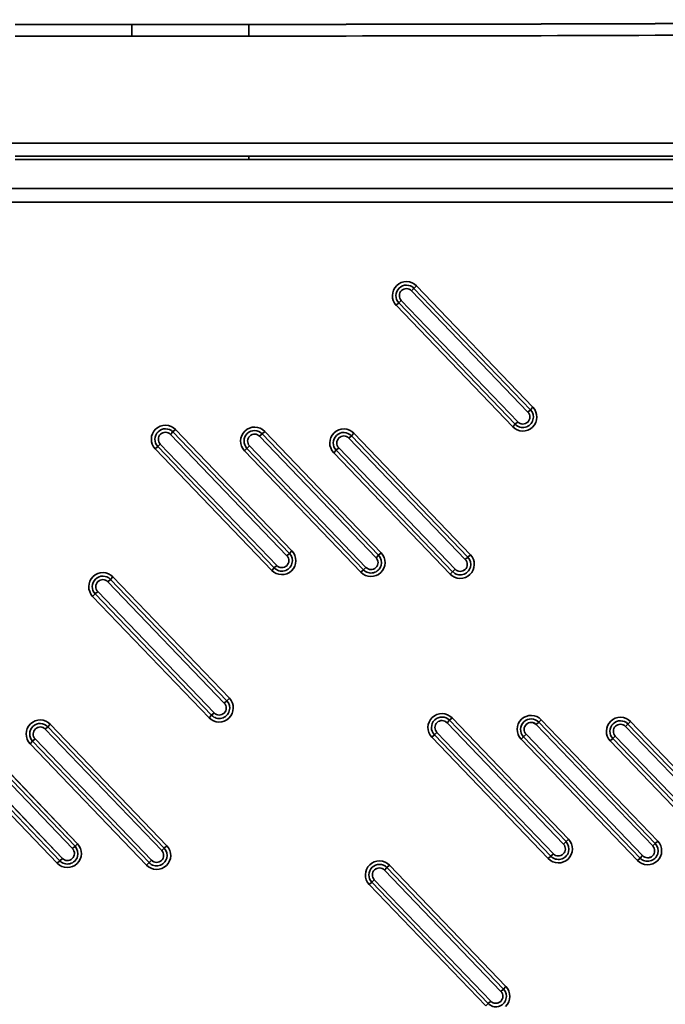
# Model space of a CAD drawing. Extents: x 92 to 1722, y -78 to 1466.
# Tile 9 of 14: x 546 to 823, y 401 to 822. Entities that reach past the tile are written whole.
import ezdxf

# ---------------------------------------------------------------- set-up
doc = ezdxf.new("R2010")
doc.units = 0
doc.layers.get('0').update_dxf_attribs({"lineweight": 13})

# ---------------------------------------------------------------- blocks, each defined once
blk = doc.blocks.new('BLOCK87')
at = {"color": 7, "lineweight": 35}
for p, q in [((-50, 798), (0, 798)), ((0, 798), (50, 798)), ((-50, 793), (0, 793)), ((0, 793), (-50, 793)), ((0, 793), (50, 793)), ((50, 793), (0, 793)), ((427.47, 747.2), (-427.47, 747.2)), ((-427.47, 747.2), (427.47, 747.2)), ((-50, 741.56), (50, 741.56)), ((50, 741.56), (-50, 741.56)), ((50, 740.09), (-50, 740.09)), ((-50, 740.09), (50, 740.09)), ((50, 741.56), (427.47, 741.56)), ((427.47, 741.56), (50, 741.56)), ((340, 740.09), (50, 740.09)), ((50, 740.09), (340.09, 740.09)), ((340.73, 727.73), (-340.73, 727.73)), ((-340.73, 727.73), (340.73, 727.73)), ((340.7, 721.84), (-340.7, 721.84)), ((-340.7, 721.84), (340.7, 721.84)), ((169.46, 631.97), (119.62, 683.93)), ((119.62, 683.93), (169.46, 631.97)), ((170.54, 633.01), (120.7, 684.97)), ((120.7, 684.97), (170.54, 633.01)), ((121.79, 686.01), (171.62, 634.04)), ((171.62, 634.04), (121.79, 686.01)), ((114.21, 678.74), (164.04, 626.78)), ((164.04, 626.78), (114.21, 678.74)), ((115.29, 679.78), (165.12, 627.81)), ((165.12, 627.81), (115.29, 679.78)), ((162.96, 625.74), (113.13, 677.71)), ((113.13, 677.71), (162.96, 625.74)), ((18.65, 624.52), (68.49, 572.55)), ((68.49, 572.55), (18.65, 624.52)), ((66.32, 570.47), (16.49, 622.44)), ((16.49, 622.44), (66.32, 570.47)), ((67.4, 571.51), (17.57, 623.48)), ((17.57, 623.48), (67.4, 571.51)), ((104.5, 569.67), (54.66, 621.64)), ((54.66, 621.64), (104.5, 569.67)), ((105.58, 570.71), (55.75, 622.68)), ((55.75, 622.68), (105.58, 570.71)), ((56.83, 623.72), (106.66, 571.75)), ((106.66, 571.75), (56.83, 623.72)), ((142.67, 568.88), (92.84, 620.84)), ((92.84, 620.84), (142.67, 568.88)), ((143.75, 569.91), (93.92, 621.88)), ((93.92, 621.88), (143.75, 569.91)), ((95, 622.92), (144.84, 570.95)), ((144.84, 570.95), (95, 622.92)), ((59.83, 564.25), (9.99, 616.21)), ((9.99, 616.21), (59.83, 564.25)), ((11.07, 617.25), (60.91, 565.28)), ((60.91, 565.28), (11.07, 617.25)), ((12.16, 618.29), (61.99, 566.32)), ((61.99, 566.32), (12.16, 618.29)), ((49.25, 616.45), (99.08, 564.48)), ((99.08, 564.48), (49.25, 616.45)), ((50.33, 617.49), (100.17, 565.52)), ((100.17, 565.52), (50.33, 617.49)), ((87.42, 615.65), (137.26, 563.68)), ((137.26, 563.68), (87.42, 615.65)), ((88.51, 616.69), (138.34, 564.72)), ((138.34, 564.72), (88.51, 616.69)), ((98, 563.45), (48.17, 615.41)), ((48.17, 615.41), (98, 563.45)), ((136.18, 562.65), (86.34, 614.61)), ((86.34, 614.61), (136.18, 562.65)), ((-8.13, 561.43), (41.7, 509.46)), ((41.7, 509.46), (-8.13, 561.43)), ((39.54, 507.38), (-10.3, 559.35)), ((-10.3, 559.35), (39.54, 507.38)), ((40.62, 508.42), (-9.21, 560.39)), ((-9.21, 560.39), (40.62, 508.42)), ((33.04, 501.15), (-16.79, 553.12)), ((-16.79, 553.12), (33.04, 501.15)), ((-15.71, 554.16), (34.13, 502.19)), ((34.13, 502.19), (-15.71, 554.16)), ((-14.63, 555.2), (35.21, 503.23)), ((35.21, 503.23), (-14.63, 555.2)), ((-24.34, 446.13), (-74.17, 498.09)), ((-74.17, 498.09), (-24.34, 446.13)), ((-73.09, 499.13), (-23.25, 447.17)), ((-23.25, 447.17), (-73.09, 499.13)), ((-34.91, 498.33), (14.92, 446.37)), ((14.92, 446.37), (-34.91, 498.33)), ((184.68, 447.05), (134.84, 499.02)), ((134.84, 499.02), (184.68, 447.05)), ((185.76, 448.09), (135.93, 500.06)), ((135.93, 500.06), (185.76, 448.09)), ((137.01, 501.1), (186.84, 449.13)), ((186.84, 449.13), (137.01, 501.1)), ((222.85, 446.25), (173.02, 498.22)), ((173.02, 498.22), (222.85, 446.25)), ((223.94, 447.29), (174.1, 499.26)), ((174.1, 499.26), (223.94, 447.29)), ((175.18, 500.3), (225.02, 448.33)), ((225.02, 448.33), (175.18, 500.3)), ((262.11, 446.49), (212.28, 498.46)), ((212.28, 498.46), (262.11, 446.49)), ((213.36, 499.5), (263.19, 447.53)), ((263.19, 447.53), (213.36, 499.5)), ((-25.42, 445.09), (-75.25, 497.06)), ((-75.25, 497.06), (-25.42, 445.09)), ((12.76, 444.29), (-37.08, 496.26)), ((-37.08, 496.26), (12.76, 444.29)), ((13.84, 445.33), (-36, 497.29)), ((-36, 497.29), (13.84, 445.33)), ((129.43, 493.83), (179.26, 441.86)), ((179.26, 441.86), (129.43, 493.83)), ((130.51, 494.87), (180.35, 442.9)), ((180.35, 442.9), (130.51, 494.87)), ((168.69, 494.07), (218.52, 442.1)), ((218.52, 442.1), (168.69, 494.07)), ((206.86, 493.27), (256.7, 441.3)), ((256.7, 441.3), (206.86, 493.27)), ((261.03, 445.45), (211.19, 497.42)), ((211.19, 497.42), (261.03, 445.45)), ((-31.92, 438.86), (-81.75, 490.83)), ((-81.75, 490.83), (-31.92, 438.86)), ((-80.67, 491.86), (-30.83, 439.9)), ((-30.83, 439.9), (-80.67, 491.86)), ((-79.58, 492.9), (-29.75, 440.94)), ((-29.75, 440.94), (-79.58, 492.9)), ((6.26, 438.06), (-43.57, 490.03)), ((-43.57, 490.03), (6.26, 438.06)), ((-42.49, 491.07), (7.34, 439.1)), ((7.34, 439.1), (-42.49, 491.07)), ((-41.41, 492.1), (8.42, 440.14)), ((8.42, 440.14), (-41.41, 492.1)), ((178.18, 440.82), (128.35, 492.79)), ((128.35, 492.79), (178.18, 440.82)), ((216.36, 440.02), (166.52, 491.99)), ((166.52, 491.99), (216.36, 440.02)), ((167.61, 493.03), (217.44, 441.06)), ((217.44, 441.06), (167.61, 493.03)), ((254.53, 439.22), (204.7, 491.19)), ((204.7, 491.19), (254.53, 439.22)), ((205.78, 492.23), (255.62, 440.26)), ((255.62, 440.26), (205.78, 492.23)), ((157.89, 383.96), (108.06, 435.93)), ((108.06, 435.93), (157.89, 383.96)), ((158.98, 385), (109.14, 436.97)), ((109.14, 436.97), (158.98, 385)), ((110.23, 438), (160.06, 386.04)), ((160.06, 386.04), (110.23, 438)), ((102.65, 430.74), (152.48, 378.77)), ((152.48, 378.77), (102.65, 430.74)), ((103.73, 431.77), (153.56, 379.81)), ((153.56, 379.81), (103.73, 431.77)), ((151.4, 377.73), (101.56, 429.7)), ((101.56, 429.7), (151.4, 377.73))]:
    blk.add_line(p, q, dxfattribs=at)
at = {"color": 7, "lineweight": 35, "ltscale": 0.125}
for p, q in [((0, 793), (0, 798)), ((0, 798), (0, 793)), ((50, 798), (50, 793)), ((50, 793), (50, 798))]:
    blk.add_line(p, q, dxfattribs=at)
at = {"color": 7, "lineweight": 35, "ltscale": 0.036871}
for p, q in [((50, 740.09), (50, 741.56)), ((50, 741.56), (50, 740.09))]:
    blk.add_line(p, q, dxfattribs=at)
at = {"color": 7, "lineweight": 35, "ltscale": 0.0375}
for p, q in [((120.7, 684.97), (119.62, 683.93)), ((120.7, 684.97), (119.62, 683.93)), ((120.7, 684.97), (121.79, 686.01)), ((121.79, 686.01), (120.7, 684.97)), ((113.13, 677.71), (114.21, 678.74)), ((114.21, 678.74), (113.13, 677.71)), ((115.29, 679.78), (114.21, 678.74)), ((115.29, 679.78), (114.21, 678.74)), ((169.46, 631.97), (170.54, 633.01)), ((169.46, 631.97), (170.54, 633.01)), ((171.62, 634.04), (170.54, 633.01)), ((170.54, 633.01), (171.62, 634.04)), ((17.57, 623.48), (18.65, 624.52)), ((18.65, 624.52), (17.57, 623.48)), ((162.96, 625.74), (164.04, 626.78)), ((164.04, 626.78), (162.96, 625.74)), ((164.04, 626.78), (165.12, 627.81)), ((164.04, 626.78), (165.12, 627.81)), ((17.57, 623.48), (16.49, 622.44)), ((17.57, 623.48), (16.49, 622.44)), ((55.75, 622.68), (54.66, 621.64)), ((55.75, 622.68), (54.66, 621.64)), ((55.75, 622.68), (56.83, 623.72)), ((56.83, 623.72), (55.75, 622.68)), ((93.92, 621.88), (92.84, 620.84)), ((93.92, 621.88), (92.84, 620.84)), ((93.92, 621.88), (95, 622.92)), ((95, 622.92), (93.92, 621.88)), ((9.99, 616.21), (11.07, 617.25)), ((11.07, 617.25), (9.99, 616.21)), ((12.16, 618.29), (11.07, 617.25)), ((12.16, 618.29), (11.07, 617.25)), ((48.17, 615.41), (49.25, 616.45)), ((49.25, 616.45), (48.17, 615.41)), ((50.33, 617.49), (49.25, 616.45)), ((50.33, 617.49), (49.25, 616.45)), ((86.34, 614.61), (87.42, 615.65)), ((87.42, 615.65), (86.34, 614.61)), ((88.51, 616.69), (87.42, 615.65)), ((88.51, 616.69), (87.42, 615.65)), ((66.32, 570.47), (67.4, 571.51)), ((66.32, 570.47), (67.4, 571.51)), ((68.49, 572.55), (67.4, 571.51)), ((67.4, 571.51), (68.49, 572.55)), ((104.5, 569.67), (105.58, 570.71)), ((104.5, 569.67), (105.58, 570.71)), ((106.66, 571.75), (105.58, 570.71)), ((105.58, 570.71), (106.66, 571.75)), ((142.67, 568.88), (143.75, 569.91)), ((142.67, 568.88), (143.75, 569.91)), ((144.84, 570.95), (143.75, 569.91)), ((143.75, 569.91), (144.84, 570.95)), ((59.83, 564.25), (60.91, 565.28)), ((60.91, 565.28), (59.83, 564.25)), ((60.91, 565.28), (61.99, 566.32)), ((60.91, 565.28), (61.99, 566.32)), ((99.08, 564.48), (100.17, 565.52)), ((99.08, 564.48), (100.17, 565.52)), ((-9.21, 560.39), (-8.13, 561.43)), ((-8.13, 561.43), (-9.21, 560.39)), ((98, 563.45), (99.08, 564.48)), ((99.08, 564.48), (98, 563.45)), ((136.18, 562.65), (137.26, 563.68)), ((137.26, 563.68), (136.18, 562.65)), ((137.26, 563.68), (138.34, 564.72)), ((137.26, 563.68), (138.34, 564.72)), ((-9.21, 560.39), (-10.3, 559.35)), ((-9.21, 560.39), (-10.3, 559.35)), ((-16.79, 553.12), (-15.71, 554.16)), ((-15.71, 554.16), (-16.79, 553.12)), ((-14.63, 555.2), (-15.71, 554.16)), ((-14.63, 555.2), (-15.71, 554.16)), ((39.54, 507.38), (40.62, 508.42)), ((39.54, 507.38), (40.62, 508.42)), ((41.7, 509.46), (40.62, 508.42)), ((40.62, 508.42), (41.7, 509.46)), ((33.04, 501.15), (34.13, 502.19)), ((34.13, 502.19), (33.04, 501.15)), ((34.13, 502.19), (35.21, 503.23)), ((34.13, 502.19), (35.21, 503.23)), ((-36, 497.29), (-34.91, 498.33)), ((-34.91, 498.33), (-36, 497.29)), ((135.93, 500.06), (134.84, 499.02)), ((135.93, 500.06), (134.84, 499.02)), ((135.93, 500.06), (137.01, 501.1)), ((137.01, 501.1), (135.93, 500.06)), ((174.1, 499.26), (173.02, 498.22)), ((174.1, 499.26), (173.02, 498.22)), ((174.1, 499.26), (175.18, 500.3)), ((175.18, 500.3), (174.1, 499.26)), ((212.28, 498.46), (211.19, 497.42)), ((212.28, 498.46), (211.19, 497.42)), ((212.28, 498.46), (213.36, 499.5)), ((213.36, 499.5), (212.28, 498.46)), ((-36, 497.29), (-37.08, 496.26)), ((-36, 497.29), (-37.08, 496.26)), ((128.35, 492.79), (129.43, 493.83)), ((129.43, 493.83), (128.35, 492.79)), ((130.51, 494.87), (129.43, 493.83)), ((130.51, 494.87), (129.43, 493.83)), ((168.69, 494.07), (167.61, 493.03)), ((168.69, 494.07), (167.61, 493.03)), ((206.86, 493.27), (205.78, 492.23)), ((206.86, 493.27), (205.78, 492.23)), ((-43.57, 490.03), (-42.49, 491.07)), ((-42.49, 491.07), (-43.57, 490.03)), ((-41.41, 492.1), (-42.49, 491.07)), ((-41.41, 492.1), (-42.49, 491.07)), ((166.52, 491.99), (167.61, 493.03)), ((167.61, 493.03), (166.52, 491.99)), ((204.7, 491.19), (205.78, 492.23)), ((205.78, 492.23), (204.7, 491.19)), ((-23.25, 447.17), (-24.34, 446.13)), ((-24.34, 446.13), (-23.25, 447.17)), ((184.68, 447.05), (185.76, 448.09)), ((184.68, 447.05), (185.76, 448.09)), ((186.84, 449.13), (185.76, 448.09)), ((185.76, 448.09), (186.84, 449.13)), ((222.85, 446.25), (223.94, 447.29)), ((222.85, 446.25), (223.94, 447.29)), ((225.02, 448.33), (223.94, 447.29)), ((223.94, 447.29), (225.02, 448.33)), ((-25.42, 445.09), (-24.34, 446.13)), ((-25.42, 445.09), (-24.34, 446.13)), ((12.76, 444.29), (13.84, 445.33)), ((12.76, 444.29), (13.84, 445.33)), ((14.92, 446.37), (13.84, 445.33)), ((13.84, 445.33), (14.92, 446.37)), ((179.26, 441.86), (180.35, 442.9)), ((179.26, 441.86), (180.35, 442.9)), ((-31.92, 438.86), (-30.83, 439.9)), ((-30.83, 439.9), (-31.92, 438.86)), ((-30.83, 439.9), (-29.75, 440.94)), ((-30.83, 439.9), (-29.75, 440.94)), ((6.26, 438.06), (7.34, 439.1)), ((7.34, 439.1), (6.26, 438.06)), ((7.34, 439.1), (8.42, 440.14)), ((7.34, 439.1), (8.42, 440.14)), ((178.18, 440.82), (179.26, 441.86)), ((179.26, 441.86), (178.18, 440.82)), ((216.36, 440.02), (217.44, 441.06)), ((217.44, 441.06), (216.36, 440.02)), ((217.44, 441.06), (218.52, 442.1)), ((217.44, 441.06), (218.52, 442.1)), ((109.14, 436.97), (108.06, 435.93)), ((109.14, 436.97), (108.06, 435.93)), ((109.14, 436.97), (110.23, 438)), ((110.23, 438), (109.14, 436.97)), ((101.56, 429.7), (102.65, 430.74)), ((102.65, 430.74), (101.56, 429.7)), ((103.73, 431.77), (102.65, 430.74)), ((103.73, 431.77), (102.65, 430.74)), ((157.89, 383.96), (158.98, 385)), ((157.89, 383.96), (158.98, 385)), ((160.06, 386.04), (158.98, 385)), ((158.98, 385), (160.06, 386.04)), ((152.48, 378.77), (153.56, 379.81)), ((152.48, 378.77), (153.56, 379.81)), ((151.4, 377.73), (152.48, 378.77)), ((152.48, 378.77), (151.4, 377.73))]:
    blk.add_line(p, q, dxfattribs=at)
at = {"color": 7, "lineweight": 35}
for centre, radius, start, end in [((50, 50334.71), 49536.72, 270.000003, 270.514809), ((50, 50334.75), 49536.75, 270.000005, 270.51481), ((50, 50334.57), 49541.57, 270.000003, 270.51481), ((50, 50334.71), 49541.71, 270.000003, 270.514809), ((117.46, 681.86), 6, 43.8, 133.8), ((117.46, 681.86), 6, 43.8, 133.8), ((117.46, 681.86), 6, 133.8, 223.8), ((117.46, 681.86), 6, 133.8, 223.8), ((117.46, 681.86), 4.5, 43.8, 223.8), ((117.46, 681.86), 4.5, 43.8, 223.8), ((117.46, 681.86), 3, 133.8, 223.8), ((117.46, 681.86), 3, 133.8036, 223.7964), ((117.46, 681.86), 3, 43.8, 133.8), ((117.46, 681.86), 3, 43.8036, 133.7964), ((167.29, 629.89), 4.5, 223.8, 43.8), ((167.29, 629.89), 4.5, 223.8, 43.8), ((167.29, 629.89), 6, 313.8, 43.8), ((167.29, 629.89), 6, 313.8, 403.8), ((167.29, 629.89), 3, 313.8, 43.8), ((167.29, 629.89), 3, 313.8036, 43.7964), ((14.32, 620.36), 6, 133.8, 223.8), ((14.32, 620.36), 6, 133.8, 223.8), ((14.32, 620.36), 4.5, 43.8, 223.8), ((14.32, 620.36), 4.5, 43.8, 223.8), ((14.32, 620.36), 6, 43.8, 133.8), ((14.32, 620.36), 6, 43.8, 133.8), ((52.5, 619.57), 6, 133.8, 223.8), ((52.5, 619.57), 6, 133.8, 223.8), ((52.5, 619.57), 4.5, 43.8, 223.8), ((52.5, 619.57), 4.5, 43.8, 223.8), ((52.5, 619.57), 6, 43.8, 133.8), ((52.5, 619.57), 6, 43.8, 133.8), ((90.67, 618.77), 6, 43.8, 133.8), ((90.67, 618.77), 6, 43.8, 133.8), ((167.29, 629.89), 6, 223.8, 313.8), ((167.29, 629.89), 6, 223.8, 313.8), ((167.29, 629.89), 3, 223.8, 313.8), ((167.29, 629.89), 3, 223.8037, 313.7964), ((14.32, 620.36), 3, 133.8, 223.8), ((14.32, 620.36), 3, 133.8036, 223.7964), ((14.32, 620.36), 3, 43.8, 133.8), ((14.32, 620.36), 3, 43.8037, 133.7964), ((52.5, 619.57), 3, 133.8, 223.8), ((52.5, 619.57), 3, 133.8037, 223.7964), ((52.5, 619.57), 3, 43.8, 133.8), ((52.5, 619.56), 3, 43.8036, 133.7964), ((90.67, 618.77), 6, 133.8, 223.8), ((90.67, 618.77), 6, 133.8, 223.8), ((90.67, 618.77), 4.5, 43.8, 223.8), ((90.67, 618.77), 4.5, 43.8, 223.8), ((90.67, 618.77), 3, 133.8, 223.8), ((90.67, 618.77), 3, 133.8036, 223.7964), ((90.67, 618.77), 3, 43.8, 133.8), ((90.67, 618.77), 3, 43.8036, 133.7964), ((64.16, 568.4), 4.5, 223.8, 43.8), ((64.16, 568.4), 4.5, 223.8, 43.8), ((64.16, 568.4), 3, 313.8, 43.8), ((64.16, 568.4), 3, 313.8037, 43.7964), ((64.16, 568.4), 6, 313.8, 43.8), ((64.16, 568.4), 6, 313.8, 403.8), ((102.33, 567.6), 4.5, 223.8, 43.8), ((102.33, 567.6), 4.5, 223.8, 43.8), ((102.33, 567.6), 3, 313.8, 43.8), ((102.33, 567.6), 3, 313.8036, 43.7964), ((102.33, 567.6), 6, 313.8, 43.8), ((102.33, 567.6), 6, 313.8, 403.8), ((140.51, 566.8), 4.5, 223.8, 43.8), ((140.51, 566.8), 4.5, 223.8, 43.8), ((140.51, 566.8), 6, 313.8, 43.8), ((140.51, 566.8), 6, 313.8, 403.8), ((64.16, 568.4), 3, 223.8, 313.8), ((64.16, 568.4), 3, 223.8036, 313.7964), ((102.33, 567.6), 3, 223.8, 313.8), ((102.33, 567.6), 3, 223.8037, 313.7964), ((140.51, 566.8), 3, 313.8, 43.8), ((140.51, 566.8), 3, 313.8037, 43.7964), ((-12.46, 557.27), 6, 133.8, 223.8), ((-12.46, 557.27), 6, 133.8, 223.8), ((-12.46, 557.27), 4.5, 43.8, 223.8), ((-12.46, 557.27), 4.5, 43.8, 223.8), ((-12.46, 557.27), 6, 43.8, 133.8), ((-12.46, 557.27), 6, 43.8, 133.8), ((64.16, 568.4), 6, 223.8, 313.8), ((64.16, 568.4), 6, 223.8, 313.8), ((102.33, 567.6), 6, 223.8, 313.8), ((102.33, 567.6), 6, 223.8, 313.8), ((140.51, 566.8), 6, 223.8, 313.8), ((140.51, 566.8), 6, 223.8, 313.8), ((140.51, 566.8), 3, 223.8, 313.8), ((140.51, 566.8), 3, 223.8036, 313.7964), ((-12.46, 557.27), 3, 133.8, 223.8), ((-12.46, 557.27), 3, 133.8036, 223.7964), ((-12.46, 557.27), 3, 43.8, 133.8), ((-12.46, 557.27), 3, 43.8036, 133.7964), ((37.37, 505.31), 4.5, 223.8, 43.8), ((37.37, 505.31), 4.5, 223.8, 43.8), ((37.37, 505.31), 3, 313.8, 43.8), ((37.37, 505.31), 3, 313.8037, 43.7964), ((37.37, 505.31), 6, 313.8, 43.8), ((37.37, 505.31), 6, 313.8, 403.8), ((37.37, 505.31), 3, 223.8, 313.8), ((37.37, 505.31), 3, 223.8036, 313.7964), ((132.68, 496.94), 6, 43.8, 133.8), ((132.68, 496.94), 6, 43.8, 133.8), ((170.85, 496.14), 6, 43.8, 133.8), ((170.85, 496.14), 6, 43.8, 133.8), ((-39.24, 494.18), 6, 133.8, 223.8), ((-39.24, 494.18), 6, 133.8, 223.8), ((-39.24, 494.18), 4.5, 43.8, 223.8), ((-39.24, 494.18), 4.5, 43.8, 223.8), ((-39.24, 494.18), 6, 43.8, 133.8), ((-39.24, 494.18), 6, 43.8, 133.8), ((37.37, 505.31), 6, 223.8, 313.8), ((37.37, 505.31), 6, 223.8, 313.8), ((132.68, 496.94), 6, 133.8, 223.8), ((132.68, 496.94), 6, 133.8, 223.8), ((132.68, 496.94), 4.5, 43.8, 223.8), ((132.68, 496.94), 4.5, 43.8, 223.8), ((132.68, 496.94), 3, 133.8, 223.8), ((132.68, 496.94), 3, 133.8037, 223.7964), ((132.68, 496.94), 3, 43.8, 133.8), ((132.68, 496.94), 3, 43.8037, 133.7964), ((170.85, 496.14), 6, 133.8, 223.8), ((170.85, 496.14), 6, 133.8, 223.8), ((170.85, 496.14), 4.5, 43.8, 223.8), ((170.85, 496.14), 4.5, 43.8, 223.8), ((170.85, 496.14), 3, 133.8, 223.8), ((170.85, 496.14), 3, 133.8037, 223.7964), ((170.85, 496.14), 3, 43.8, 133.8), ((170.85, 496.14), 3, 43.8036, 133.7964), ((209.03, 495.34), 6, 133.8, 223.8), ((209.03, 495.34), 6, 133.8, 223.8), ((209.03, 495.34), 4.5, 43.8, 223.8), ((209.03, 495.34), 4.5, 43.8, 223.8), ((209.03, 495.34), 6, 43.8, 133.8), ((209.03, 495.34), 6, 43.8, 133.8), ((209.03, 495.34), 3, 133.8, 223.8), ((209.03, 495.34), 3, 133.8037, 223.7964), ((209.03, 495.34), 3, 43.8, 133.8), ((209.03, 495.34), 3, 43.8036, 133.7964), ((-39.24, 494.18), 3, 133.8, 223.8), ((-39.24, 494.18), 3, 133.8036, 223.7964), ((-39.24, 494.18), 3, 43.8, 133.8), ((-39.24, 494.18), 3, 43.8036, 133.7964), ((-27.59, 443.01), 6, 313.8, 43.8), ((-27.59, 443.01), 6, 313.8, 403.8), ((182.51, 444.98), 4.5, 223.8, 43.8), ((182.51, 444.98), 4.5, 223.8, 43.8), ((182.51, 444.98), 3, 313.8, 43.8), ((182.51, 444.98), 3, 313.8037, 43.7964), ((182.51, 444.98), 6, 313.8, 43.8), ((182.51, 444.98), 6, 313.8, 403.8), ((220.69, 444.18), 4.5, 223.8, 43.8), ((220.69, 444.18), 4.5, 223.8, 43.8), ((220.69, 444.18), 6, 313.8, 43.8), ((220.69, 444.18), 6, 313.8, 403.8), ((-27.59, 443.01), 4.5, 223.8, 43.8), ((-27.59, 443.01), 4.5, 223.8, 43.8), ((-27.59, 443.01), 3, 313.8, 43.8), ((-27.59, 443.01), 3, 313.8036, 43.7964), ((10.59, 442.21), 4.5, 223.8, 43.8), ((10.59, 442.21), 4.5, 223.8, 43.8), ((10.59, 442.21), 3, 313.8, 43.8), ((10.59, 442.21), 3, 313.8036, 43.7964), ((10.59, 442.21), 6, 313.8, 43.8), ((10.59, 442.21), 6, 313.8, 403.8), ((182.51, 444.98), 3, 223.8, 313.8), ((182.51, 444.98), 3, 223.8036, 313.7964), ((220.69, 444.18), 3, 313.8, 43.8), ((220.69, 444.18), 3, 313.8037, 43.7964), ((-27.59, 443.01), 6, 223.8, 313.8), ((-27.59, 443.01), 6, 223.8, 313.8), ((-27.59, 443.01), 3, 223.8, 313.8), ((-27.59, 443.01), 3, 223.8037, 313.7964), ((10.59, 442.21), 3, 223.8, 313.8), ((10.59, 442.21), 3, 223.8036, 313.7964), ((105.9, 433.85), 6, 43.8, 133.8), ((105.9, 433.85), 6, 43.8, 133.8), ((182.51, 444.98), 6, 223.8, 313.8), ((182.51, 444.98), 6, 223.8, 313.8), ((220.69, 444.18), 6, 223.8, 313.8), ((220.69, 444.18), 6, 223.8, 313.8), ((220.69, 444.18), 3, 223.8, 313.8), ((220.69, 444.18), 3, 223.8037, 313.7964), ((10.59, 442.21), 6, 223.8, 313.8), ((10.59, 442.21), 6, 223.8, 313.8), ((105.9, 433.85), 6, 133.8, 223.8), ((105.9, 433.85), 6, 133.8, 223.8), ((105.9, 433.85), 4.5, 43.8, 223.8), ((105.9, 433.85), 4.5, 43.8, 223.8), ((105.9, 433.85), 3, 133.8, 223.8), ((105.9, 433.85), 3, 133.8036, 223.7964), ((105.9, 433.85), 3, 43.8, 133.8), ((105.9, 433.85), 3, 43.8036, 133.7964), ((155.73, 381.88), 4.5, 223.8, 43.8), ((155.73, 381.88), 4.5, 223.8, 43.8), ((155.73, 381.88), 3, 313.8, 43.8), ((155.73, 381.88), 3, 313.8037, 43.7964), ((155.73, 381.88), 6, 313.8, 43.8), ((155.73, 381.88), 6, 313.8, 403.8), ((155.73, 381.88), 3, 223.8, 313.8), ((155.73, 381.88), 3, 223.8037, 313.7964)]:
    blk.add_arc(centre, radius, start, end, dxfattribs=at)

msp = doc.modelspace()

# ---------------------------------------------------------------- block references
at = {"lineweight": 0}
msp.add_blockref('BLOCK87', (594.5, 22.05), dxfattribs=at)

doc.saveas('drawing.dxf')
